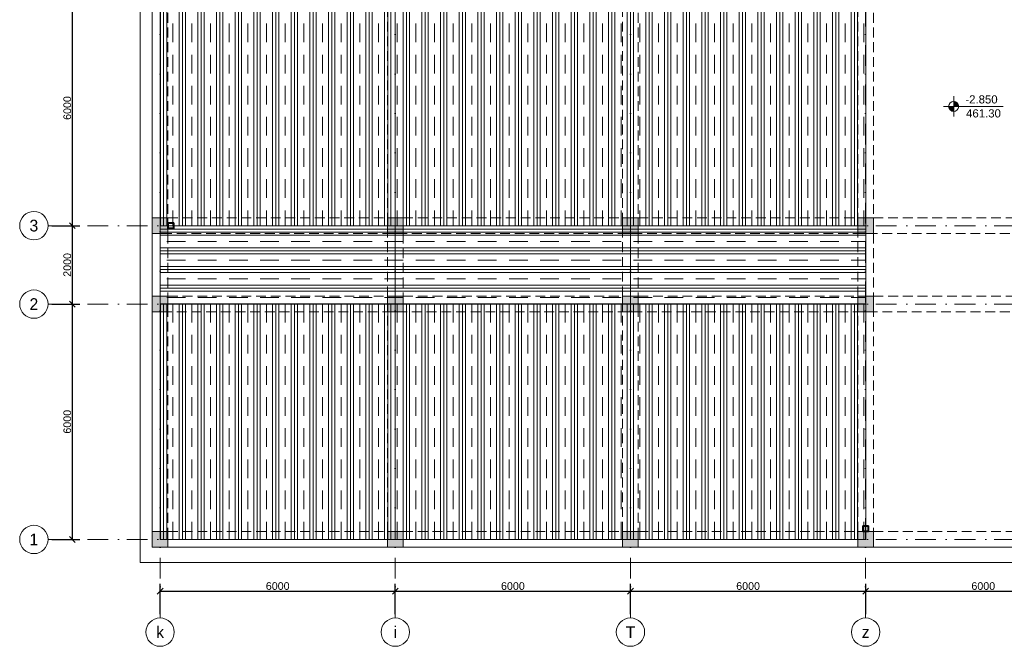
# Model space of a CAD drawing. Header units: millimetres. Extents: x 48648 to 1383473, y 421442 to 1155884.
# Tile 69 of 118: x 148648 to 173766, y 717231 to 733207. Entities that reach past the tile are written whole.
import ezdxf

# ---------------------------------------------------------------- set-up
doc = ezdxf.new("R2010")
doc.units = ezdxf.units.MM
doc.header["$PDMODE"] = 1
doc.linetypes.add('DOT___DASHED', pattern=[670.277762, 352.777767, -176.388884, 0, -141.111112])
doc.linetypes.add('HIDDEN', pattern=[0.375, 0.25, -0.125])
doc.layers.get('0').update_dxf_attribs({"lineweight": 5})
doc.layers.get('Defpoints').update_dxf_attribs({"color": 6, "lineweight": 5})
doc.layers.add('Interior - Furniture', color=7, linetype='Continuous')
doc.layers.add('Interior - Furniture _Pen_No__28', color=7, linetype='Continuous', lineweight=35, true_color=0xa80f02)
doc.styles.add('Arial', font='arial.ttf')
doc.styles.add('SPDS', font='arial.ttf')
doc.styles.get("Standard").update_dxf_attribs({"font": 'acadmtavr.ttf'})
doc.dimstyles.new('M 150', dxfattribs={"dimscale": 200, "dimtxt": 1.3, "dimasz": 1, "dimexe": 1.25, "dimexo": 0.625, "dimgap": 0.2, "dimtad": 1, "dimdec": 0, "dimrnd": 5, "dimtxsty": 'SPDS', "dimblk": 'OBLIQUE', "dimcen": 2.5, "dimclrd": 5, "dimclre": 5, "dimclrt": 5, "dimadec": 0, "dimazin": 2, "dimtfac": 1, "dimtdec": 0, "dimtmove": 0, "dimatfit": 3, "dimfxl": 1, "dimtolj": 1, "dimtzin": 0, "dimarcsym": 0})

# ---------------------------------------------------------------- blocks, each defined once
blk = doc.blocks.new('_Oblique')
at = {"color": 0, "linetype": 'ByBlock', "lineweight": -2}
blk.add_line((-0.5, -0.5), (0.5, 0.5), dxfattribs=at)
blk = doc.blocks.new('*D7')
at = {"color": 5, "lineweight": -2, "transparency": 16777216}
for p, q in [((49465, 835931), (50179, 835931)), ((49991, 829931), (49991, 835931)), ((49465, 829931), (50179, 829931))]:
    blk.add_line(p, q, dxfattribs=at)
at = {"layer": 'Defpoints', "color": 0, "lineweight": 30, "transparency": 16777216}
for p in [(49372, 835931), (49991, 835931), (49372, 829931)]:
    blk.add_point(p, dxfattribs=at)
at = {"color": 5, "lineweight": -2, "transparency": 16777216, "xscale": 150, "yscale": 150, "zscale": 150}
for p, rotation in [((49991, 835931), 90), ((49991, 829931), 270)]:
    blk.add_blockref('_Oblique', p, dxfattribs=dict(at, rotation=rotation))
at = {"color": 5, "lineweight": 13, "transparency": 16777216, "insert": (49862, 832931), "char_height": 195, "attachment_point": 5, "rotation": 90, "style": 'SPDS'}
blk.add_mtext('\\A1;6000', dxfattribs=at)
blk = doc.blocks.new('*D8')
at = {"color": 5, "lineweight": -2, "transparency": 16777216}
for p, q in [((49465, 829931), (50179, 829931)), ((49991, 827932), (49991, 829931)), ((49465, 827932), (50179, 827932))]:
    blk.add_line(p, q, dxfattribs=at)
at = {"layer": 'Defpoints', "color": 0, "lineweight": 30, "transparency": 16777216}
for p in [(49372, 829931), (49991, 829931), (49372, 827932)]:
    blk.add_point(p, dxfattribs=at)
at = {"color": 5, "lineweight": -2, "transparency": 16777216, "xscale": 150, "yscale": 150, "zscale": 150}
for p, rotation in [((49991, 829931), 90), ((49991, 827932), 270)]:
    blk.add_blockref('_Oblique', p, dxfattribs=dict(at, rotation=rotation))
at = {"color": 5, "lineweight": 13, "transparency": 16777216, "insert": (49862, 828931), "char_height": 195, "attachment_point": 5, "rotation": 90, "style": 'SPDS'}
blk.add_mtext('\\A1;2000', dxfattribs=at)
blk = doc.blocks.new('*D9')
at = {"color": 5, "lineweight": -2, "transparency": 16777216}
for p, q in [((49465, 827932), (50179, 827932)), ((49991, 821932), (49991, 827932)), ((49465, 821932), (50179, 821932))]:
    blk.add_line(p, q, dxfattribs=at)
at = {"layer": 'Defpoints', "color": 0, "lineweight": 30, "transparency": 16777216}
for p in [(49372, 827932), (49991, 827932), (49372, 821932)]:
    blk.add_point(p, dxfattribs=at)
at = {"color": 5, "lineweight": -2, "transparency": 16777216, "xscale": 150, "yscale": 150, "zscale": 150}
for p, rotation in [((49991, 827932), 90), ((49991, 821932), 270)]:
    blk.add_blockref('_Oblique', p, dxfattribs=dict(at, rotation=rotation))
at = {"color": 5, "lineweight": 13, "transparency": 16777216, "insert": (49862, 824932), "char_height": 195, "attachment_point": 5, "rotation": 90, "style": 'SPDS'}
blk.add_mtext('\\A1;6000', dxfattribs=at)
blk = doc.blocks.new('*D10')
at = {"color": 5, "lineweight": -2, "transparency": 16777216}
for p, q in [((52230, 820024), (52230, 820800)), ((58230, 820024), (58230, 820800)), ((52230, 820613), (58230, 820613))]:
    blk.add_line(p, q, dxfattribs=at)
at = {"layer": 'Defpoints', "color": 0, "lineweight": 30, "transparency": 16777216}
for p in [(58230, 820613), (52230, 819931), (58230, 819931)]:
    blk.add_point(p, dxfattribs=at)
at = {"color": 5, "lineweight": -2, "transparency": 16777216, "xscale": 150, "yscale": 150, "zscale": 150, "rotation": 180}
blk.add_blockref('_Oblique', (52230, 820613), dxfattribs=at)
at = {"color": 5, "lineweight": -2, "transparency": 16777216, "xscale": 150, "yscale": 150, "zscale": 150}
blk.add_blockref('_Oblique', (58230, 820613), dxfattribs=at)
at = {"color": 5, "lineweight": 13, "transparency": 16777216, "insert": (55230, 820742), "char_height": 195, "attachment_point": 5, "style": 'SPDS'}
blk.add_mtext('\\A1;6000', dxfattribs=at)
blk = doc.blocks.new('*D11')
at = {"color": 5, "lineweight": -2, "transparency": 16777216}
for p, q in [((58230, 820024), (58230, 820800)), ((64230, 820024), (64230, 820800)), ((58230, 820613), (64230, 820613))]:
    blk.add_line(p, q, dxfattribs=at)
at = {"layer": 'Defpoints', "color": 0, "lineweight": 30, "transparency": 16777216}
for p in [(64230, 820613), (58230, 819931), (64230, 819931)]:
    blk.add_point(p, dxfattribs=at)
at = {"color": 5, "lineweight": -2, "transparency": 16777216, "xscale": 150, "yscale": 150, "zscale": 150, "rotation": 180}
blk.add_blockref('_Oblique', (58230, 820613), dxfattribs=at)
at = {"color": 5, "lineweight": -2, "transparency": 16777216, "xscale": 150, "yscale": 150, "zscale": 150}
blk.add_blockref('_Oblique', (64230, 820613), dxfattribs=at)
at = {"color": 5, "lineweight": 13, "transparency": 16777216, "insert": (61230, 820742), "char_height": 195, "attachment_point": 5, "style": 'SPDS'}
blk.add_mtext('\\A1;6000', dxfattribs=at)
blk = doc.blocks.new('*D12')
at = {"color": 5, "lineweight": -2, "transparency": 16777216}
for p, q in [((64230, 820024), (64230, 820800)), ((70230, 820024), (70230, 820800)), ((64230, 820613), (70230, 820613))]:
    blk.add_line(p, q, dxfattribs=at)
at = {"layer": 'Defpoints', "color": 0, "lineweight": 30, "transparency": 16777216}
for p in [(70230, 820613), (64230, 819931), (70230, 819931)]:
    blk.add_point(p, dxfattribs=at)
at = {"color": 5, "lineweight": -2, "transparency": 16777216, "xscale": 150, "yscale": 150, "zscale": 150, "rotation": 180}
blk.add_blockref('_Oblique', (64230, 820613), dxfattribs=at)
at = {"color": 5, "lineweight": -2, "transparency": 16777216, "xscale": 150, "yscale": 150, "zscale": 150}
blk.add_blockref('_Oblique', (70230, 820613), dxfattribs=at)
at = {"color": 5, "lineweight": 13, "transparency": 16777216, "insert": (67230, 820742), "char_height": 195, "attachment_point": 5, "style": 'SPDS'}
blk.add_mtext('\\A1;6000', dxfattribs=at)
blk = doc.blocks.new('*D13')
at = {"color": 5, "lineweight": -2, "transparency": 16777216}
for p, q in [((70230, 820024), (70230, 820800)), ((76230, 820024), (76230, 820800)), ((70230, 820613), (76230, 820613))]:
    blk.add_line(p, q, dxfattribs=at)
at = {"layer": 'Defpoints', "color": 0, "lineweight": 30, "transparency": 16777216}
for p in [(76230, 820613), (70230, 819931), (76230, 819931)]:
    blk.add_point(p, dxfattribs=at)
at = {"color": 5, "lineweight": -2, "transparency": 16777216, "xscale": 150, "yscale": 150, "zscale": 150, "rotation": 180}
blk.add_blockref('_Oblique', (70230, 820613), dxfattribs=at)
at = {"color": 5, "lineweight": -2, "transparency": 16777216, "xscale": 150, "yscale": 150, "zscale": 150}
blk.add_blockref('_Oblique', (76230, 820613), dxfattribs=at)
at = {"color": 5, "lineweight": 13, "transparency": 16777216, "insert": (73230, 820742), "char_height": 195, "attachment_point": 5, "style": 'SPDS'}
blk.add_mtext('\\A1;6000', dxfattribs=at)
blk = doc.blocks.new('SHS Hot-Finished Column 19')
at = {"layer": 'Interior - Furniture', "linetype": 'Continuous', "lineweight": 0, "true_color": 0xffffff}
h = blk.add_hatch(dxfattribs=at)
h.set_pattern_fill('STEEL', style=0, pattern_type=2)
h.set_pattern_definition([(45, (0, 0), (-159.1, 159.1), []), (45, (-53.03, 53.03), (-159.1, 159.1), [])])
h.paths.add_polyline_path([(-75, -75), (75, -75), (75, 75), (-75, 75)])
h.paths.add_polyline_path([(-67, -67), (-67, 67), (67, 67), (67, -67)], flags=0)
at = {"layer": 'Interior - Furniture _Pen_No__28', "linetype": 'Continuous'}
for p, q in [((75, 75), (-75, 75)), ((-75, 75), (-75, -75)), ((-67, -67), (-67, 67)), ((-67, 67), (67, 67)), ((67, 67), (67, -67)), ((75, -75), (75, 75)), ((-75, -75), (75, -75)), ((67, -67), (-67, -67))]:
    blk.add_line(p, q, dxfattribs=at)
blk = doc.blocks.new('663634656698')
at = {"lineweight": 20}
h = blk.add_hatch(dxfattribs=at)
h.set_pattern_fill('CLAY', color=252, scale=100, angle=90)
h.paths.add_polyline_path([(152230, 835931), (158230, 835931), (158230, 829931), (152230, 829931)])
h = blk.add_hatch(dxfattribs=at)
h.set_pattern_fill('CLAY', color=252, scale=100, angle=90)
h.paths.add_polyline_path([(158230, 835931), (164230, 835931), (164230, 829931), (158230, 829931)])
h = blk.add_hatch(dxfattribs=at)
h.set_pattern_fill('CLAY', color=252, scale=100, angle=90)
h.paths.add_polyline_path([(164230, 835931), (170230, 835931), (170230, 829931), (164230, 829931)])
h = blk.add_hatch(color=7, dxfattribs=at)
h.dxf.hatch_style = 1
h.paths.add_polyline_path([(152430, 829731), (152430, 830131), (152030, 830131), (152030, 829731)])
h = blk.add_hatch(dxfattribs=at)
h.set_pattern_fill('CLAY', color=252, scale=100)
h.paths.add_polyline_path([(152230, 829931), (158230, 829931), (158230, 827932), (152230, 827932)])
h = blk.add_hatch(color=7, dxfattribs=at)
h.dxf.hatch_style = 1
h.paths.add_polyline_path([(158430, 829731), (158430, 830131), (158030, 830131), (158030, 829731)])
h = blk.add_hatch(dxfattribs=at)
h.set_pattern_fill('CLAY', color=252, scale=100)
h.paths.add_polyline_path([(158230, 829931), (164230, 829931), (164230, 827932), (158230, 827932)])
h = blk.add_hatch(color=7, dxfattribs=at)
h.dxf.hatch_style = 1
h.paths.add_polyline_path([(164430, 829731), (164430, 830131), (164030, 830131), (164030, 829731)])
h = blk.add_hatch(dxfattribs=at)
h.set_pattern_fill('CLAY', color=252, scale=100)
h.paths.add_polyline_path([(164230, 829931), (170230, 829931), (170230, 827932), (164230, 827932)])
h = blk.add_hatch(color=7, dxfattribs=at)
h.dxf.hatch_style = 1
h.paths.add_polyline_path([(170430, 829731), (170430, 830131), (170030, 830131), (170030, 829731)])
h = blk.add_hatch(color=7, dxfattribs=at)
h.dxf.hatch_style = 1
h.paths.add_polyline_path([(152430, 827732), (152430, 828132), (152030, 828132), (152030, 827732)])
h = blk.add_hatch(dxfattribs=at)
h.set_pattern_fill('CLAY', color=252, scale=100, angle=90)
h.paths.add_polyline_path([(152230, 827932), (158230, 827932), (158230, 821932), (152230, 821932)])
h = blk.add_hatch(color=7, dxfattribs=at)
h.dxf.hatch_style = 1
h.paths.add_polyline_path([(158430, 827732), (158430, 828132), (158030, 828132), (158030, 827732)])
h = blk.add_hatch(dxfattribs=at)
h.set_pattern_fill('CLAY', color=252, scale=100, angle=90)
h.paths.add_polyline_path([(158230, 827932), (164230, 827932), (164230, 821932), (158230, 821932)])
h = blk.add_hatch(color=7, dxfattribs=at)
h.dxf.hatch_style = 1
h.paths.add_polyline_path([(164430, 827732), (164430, 828132), (164030, 828132), (164030, 827732)])
h = blk.add_hatch(dxfattribs=at)
h.set_pattern_fill('CLAY', color=252, scale=100, angle=90)
h.paths.add_polyline_path([(164230, 827932), (170230, 827932), (170230, 821932), (164230, 821932)])
h = blk.add_hatch(color=7, dxfattribs=at)
h.dxf.hatch_style = 1
h.paths.add_polyline_path([(170430, 827732), (170430, 828132), (170030, 828132), (170030, 827732)])
h = blk.add_hatch(color=7, dxfattribs=at)
h.dxf.hatch_style = 1
h.paths.add_polyline_path([(152430, 821732), (152430, 822132), (152030, 822132), (152030, 821732)])
h = blk.add_hatch(color=7, dxfattribs=at)
h.dxf.hatch_style = 1
h.paths.add_polyline_path([(158430, 821732), (158430, 822132), (158030, 822132), (158030, 821732)])
h = blk.add_hatch(color=7, dxfattribs=at)
h.dxf.hatch_style = 1
h.paths.add_polyline_path([(164430, 821732), (164430, 822132), (164030, 822132), (164030, 821732)])
h = blk.add_hatch(color=7, dxfattribs=at)
h.dxf.hatch_style = 1
h.paths.add_polyline_path([(170430, 821732), (170430, 822132), (170030, 822132), (170030, 821732)])
at = {"color": 7, "lineweight": 20}
for points in [[(152030, 854131), (190430, 854131), (190430, 848131), (192980, 848131), (192980, 835731), (190430, 835731), (190430, 821732), (152030, 821732)], [(152030, 830131), (152430, 830131), (152430, 829731), (152030, 829731)], [(158030, 830131), (158430, 830131), (158430, 829731), (158030, 829731)], [(164030, 830131), (164430, 830131), (164430, 829731), (164030, 829731)], [(170030, 830131), (170430, 830131), (170430, 829731), (170030, 829731)], [(152030, 828132), (152430, 828132), (152430, 827732), (152030, 827732)], [(158030, 828132), (158430, 828132), (158430, 827732), (158030, 827732)], [(164030, 828132), (164430, 828132), (164430, 827732), (164030, 827732)], [(170030, 828132), (170430, 828132), (170430, 827732), (170030, 827732)], [(152030, 822132), (152430, 822132), (152430, 821732), (152030, 821732)], [(158030, 822132), (158430, 822132), (158430, 821732), (158030, 821732)], [(164030, 822132), (164430, 822132), (164430, 821732), (164030, 821732)], [(170030, 822132), (170430, 822132), (170430, 821732), (170030, 821732)]]:
    blk.add_lwpolyline(points, close=True, dxfattribs=at)
at = {"color": 7, "linetype": 'HIDDEN', "lineweight": 20, "ltscale": 1000}
for points in [[(152030, 853731), (152430, 853731), (152430, 822132), (152030, 822132)], [(158030, 853731), (158430, 853731), (158430, 822132), (158030, 822132)], [(164030, 853731), (164430, 853731), (164430, 822132), (164030, 822132)], [(170030, 853731), (170430, 853731), (170430, 822132), (170030, 822132)], [(152429, 830131), (190029, 830131), (190029, 829731), (152429, 829731)], [(152430, 828132), (190030, 828132), (190030, 827732), (152430, 827732)], [(152430, 822132), (190030, 822132), (190030, 821732), (152430, 821732)]]:
    blk.add_lwpolyline(points, close=True, dxfattribs=at)
at = {"color": 8, "lineweight": 20}
for points in [[(152230, 835931), (158230, 835931), (158230, 829931), (152230, 829931)], [(158230, 835931), (164230, 835931), (164230, 829931), (158230, 829931)], [(164230, 835931), (170230, 835931), (170230, 829931), (164230, 829931)], [(152230, 829931), (158230, 829931), (158230, 827932), (152230, 827932)], [(158230, 829931), (164230, 829931), (164230, 827932), (158230, 827932)], [(164230, 829931), (170230, 829931), (170230, 827932), (164230, 827932)], [(152230, 827932), (158230, 827932), (158230, 821932), (152230, 821932)], [(158230, 827932), (164230, 827932), (164230, 821932), (158230, 821932)], [(164230, 827932), (170230, 827932), (170230, 821932), (164230, 821932)]]:
    blk.add_lwpolyline(points, close=True, dxfattribs=at)
at = {"color": 1, "lineweight": 20, "const_width": 20}
for points in [[(158180, 830131), (158030, 830131), (158030, 829981)], [(158280, 830131), (158430, 830131), (158430, 829981)], [(164180, 830131), (164030, 830131), (164030, 829981)], [(164280, 830131), (164430, 830131), (164430, 829981)], [(170180, 830131), (170030, 830131), (170030, 829981)], [(170280, 830131), (170430, 830131), (170430, 829981)], [(158180, 829731), (158030, 829731), (158030, 829881)], [(158280, 829731), (158430, 829731), (158430, 829881)], [(164180, 829731), (164030, 829731), (164030, 829881)], [(164280, 829731), (164430, 829731), (164430, 829881)], [(170180, 829731), (170030, 829731), (170030, 829881)], [(170280, 829731), (170430, 829731), (170430, 829881)], [(158180, 828132), (158030, 828132), (158030, 827982)], [(158280, 828132), (158430, 828132), (158430, 827982)], [(164180, 828132), (164030, 828132), (164030, 827982)], [(164280, 828132), (164430, 828132), (164430, 827982)], [(170180, 828132), (170030, 828132), (170030, 827982)], [(170280, 828132), (170430, 828132), (170430, 827982)], [(158180, 827732), (158030, 827732), (158030, 827882)], [(158280, 827732), (158430, 827732), (158430, 827882)], [(164180, 827732), (164030, 827732), (164030, 827882)], [(164280, 827732), (164430, 827732), (164430, 827882)], [(170180, 827732), (170030, 827732), (170030, 827882)], [(170280, 827732), (170430, 827732), (170430, 827882)]]:
    blk.add_lwpolyline(points, dxfattribs=at)
at = {"layer": 'Interior - Furniture', "color": 104, "linetype": 'Continuous', "lineweight": 20, "true_color": 0x029e21, "zscale": 1000}
for p in [(152505, 829931), (170230, 822207)]:
    blk.add_blockref('SHS Hot-Finished Column 19', p, dxfattribs=at)
blk = doc.blocks.new('555234523452346')
at = {"color": 5, "linetype": 'DOT___DASHED', "lineweight": 13, "ltscale": 1.5}
for points in [[(52229.5, 819930.7), (52229.5, 855746.3)], [(58229.5, 819930.7), (58229.5, 855746.3)], [(64229.5, 819930.7), (64229.5, 855746.3)], [(70229.5, 819930.7), (70229.5, 855746.3)], [(49371.6, 829931.2), (95994.8, 829931.2)], [(49371.6, 827931.6), (95994.8, 827931.6)], [(49371.6, 821931.6), (95994.8, 821931.6)]]:
    blk.add_lwpolyline(points, dxfattribs=at)
at = {"color": 5, "lineweight": 13}
for centre in [(49009.9, 829931.2), (49009.9, 827931.6), (49009.9, 821931.6), (52229.5, 819568.9), (58229.5, 819568.9), (64229.5, 819568.9), (70229.5, 819568.9)]:
    blk.add_circle(centre, 361.8, dxfattribs=at)
at = {"color": 5, "lineweight": 13, "char_height": 300, "width": 200.136, "attachment_point": 5, "style": 'Arial'}
for s, insert in [('{\\fAcadMtavr|b0|i0|c0|p2;3}', (49009.9, 829931.2)), ('{\\fAcadMtavr|b0|i0|c0|p2;2}', (49009.9, 827931.6)), ('{\\fAcadMtavr|b0|i0|c0|p2;1}', (49009.9, 821931.6)), ('{\\fAcadMtavr|b0|i0|c0|p2;k}', (52229.5, 819568.9)), ('{\\fAcadMtavr|b0|i0|c0|p2;i}', (58229.5, 819568.9)), ('{\\fAcadMtavr|b0|i0|c0|p2;T}', (64229.5, 819568.9)), ('{\\fAcadMtavr|b0|i0|c0|p2;z}', (70229.5, 819568.9))]:
    blk.add_mtext(s, dxfattribs=dict(at, insert=insert))
at = {"color": 5, "lineweight": 13}
for base, p1, p2, picture, middle in [((49991.4197, 835930.7334), (49371.6449, 829931.1717), (49371.6449, 835930.7334), '*D7', (49861.858, 832930.9525)), ((49991.4, 829931.2), (49371.6, 827931.6), (49371.6, 829931.2), '*D8', (49861.9, 828931.4)), ((49991.4, 827931.6), (49371.6, 821931.6), (49371.6, 827931.6), '*D9', (49861.9, 824931.6))]:
    dim = blk.add_linear_dim(base=base, p1=p1, p2=p2, angle=90, dimstyle='M 150', override={"dimscale": 150, "dimtmove": 1}, dxfattribs=at)
    dim.commit()
    dim.dimension.update_dxf_attribs({"geometry": picture, "text_midpoint": middle})
for base, p1, p2, picture, middle in [((58229.5, 820612.5), (52229.5, 819930.7), (58229.5, 819930.7), '*D10', (55229.5, 820742.1)), ((64229.5, 820612.5), (58229.5, 819930.7), (64229.5, 819930.7), '*D11', (61229.5, 820742.1)), ((70229.5, 820612.5), (64229.5, 819930.7), (70229.5, 819930.7), '*D12', (67229.5, 820742.1)), ((76229.5, 820612.5), (70229.5, 819930.7), (76229.5, 819930.7), '*D13', (73229.5, 820742.1))]:
    dim = blk.add_linear_dim(base=base, p1=p1, p2=p2, dimstyle='M 150', override={"dimscale": 150, "dimtmove": 1}, dxfattribs=at)
    dim.commit()
    dim.dimension.update_dxf_attribs({"geometry": picture, "text_midpoint": middle})

msp = doc.modelspace()

# ---------------------------------------------------------------- hatches: boundary and pattern name
h = msp.add_hatch(color=5)
h.paths.add_polyline_path([(172603.5, 730996.8, 0.4142136), (172474.8, 731125.5), (172474.8, 730996.8)])
h.paths.add_polyline_path([(172474.8, 730868.1), (172474.8, 730996.8), (172346.1, 730996.8, 0.4142136)])

# ---------------------------------------------------------------- linework, layer by layer
at = {"color": 5}
for p, q in [((172474.8, 731254.2), (172474.8, 730739.4)), ((173733.3, 730996.8), (172217.4, 730996.8))]:
    msp.add_line(p, q, dxfattribs=at)
msp.add_circle((172474.8, 730996.8), 128.7, dxfattribs=at)

# ---------------------------------------------------------------- block references
at = {"color": 6, "lineweight": 30}
msp.add_blockref('555234523452346', (100000, -101976.1), dxfattribs=at)

# ---------------------------------------------------------------- texts
at = {"color": 7, "lineweight": 20, "char_height": 208, "width": 674.079, "attachment_point": 5}
for s, insert in [('{\\fArial|b0|i0|c0|p34;\\C5;-2.850}', (173184.3, 731173.4)), ('{\\fArial|b0|i0|c0|p34;\\C1;461.30}', (173235.3, 730817.1))]:
    msp.add_mtext(s, dxfattribs=dict(at, insert=insert))

# ---------------------------------------------------------------- next in the draw order: block references
at = {"color": 7, "lineweight": 20}
msp.add_blockref('663634656698', (0, -101976.1), dxfattribs=at)

# ---------------------------------------------------------------- next in the draw order: linework, layer by layer
at = {"color": 1, "lineweight": 13}
msp.add_lwpolyline([(151722.8, 752420.6), (170861.6, 752420.6), (170861.6, 734344.5), (190693, 734344.5), (190693, 719369.4), (151722.8, 719369.4)], close=True, dxfattribs=at)

doc.saveas('drawing.dxf')
